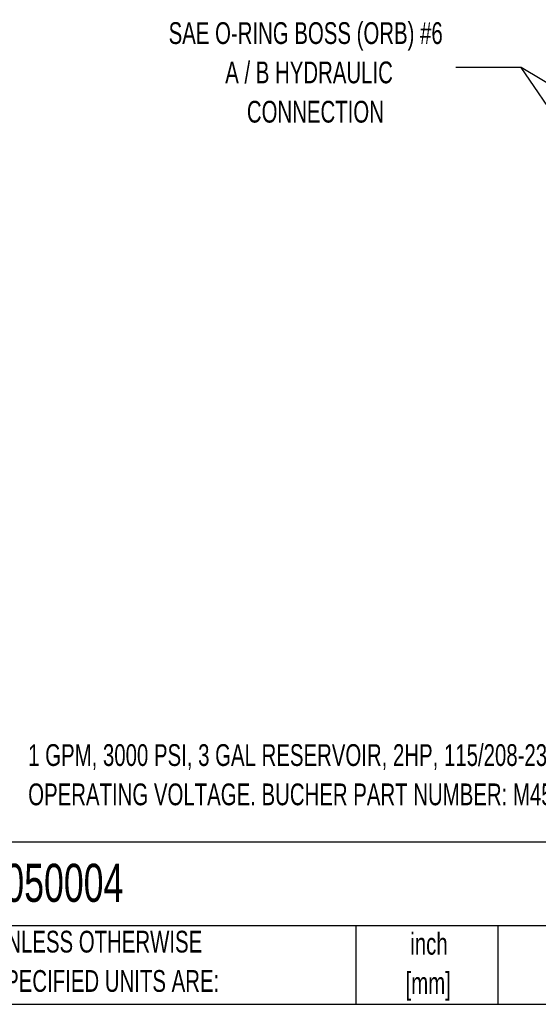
# Model space of a CAD drawing. Header units: inches. Extents: x 3 to 129, y 3 to 99.
# Tile 11 of 35: x 80 to 104, y 3 to 48. Entities that reach past the tile are written whole.
import ezdxf

# ---------------------------------------------------------------- set-up
doc = ezdxf.new("R2010")
doc.units = ezdxf.units.IN
doc.header["$LTSCALE"] = 12
doc.header["$MEASUREMENT"] = 0
doc.layers.add('TEXT', color=140, linetype='Continuous', lineweight=25)
doc.styles.add('SLDTEXTSTYLE0', font='TXT', dxfattribs={"width": 0.7})
doc.dimstyles.new('SLDDIMSTYLE5', dxfattribs={"dimtxt": 0.18, "dimasz": 0.48, "dimexe": 0, "dimexo": 0.0625, "dimgap": 0, "dimtad": 0, "dimtih": 1, "dimtoh": 1, "dimdec": 0, "dimrnd": 1e-09, "dimzin": 0, "dimdsep": 46, "dimtxsty": 'Standard', "dimblk1": 'DOT', "dimblk2": 'DOT', "dimsah": 1, "dimcen": 0.09, "dimadec": 0, "dimazin": 0, "dimtfac": 0.48, "dimtdec": 0, "dimtofl": 0, "dimtmove": 0, "dimatfit": 3, "dimldrblk": 'DOT', "dimfxl": 0, "dimfrac": 2, "dimtolj": 1, "dimtzin": 0, "dimarcsym": 0})

# ---------------------------------------------------------------- blocks, each defined once
blk = doc.blocks.new('_Dot')
at = {"color": 0, "linetype": 'ByBlock', "lineweight": -2}
blk.add_line((-0.5, 0), (-1, 0), dxfattribs=at)
at = {"color": 0, "linetype": 'ByBlock', "const_width": 0.5}
blk.add_lwpolyline([(-0.25, 0, 1), (0.25, 0, 1)], format="xyb", close=True, dxfattribs=at)

msp = doc.modelspace()

# ---------------------------------------------------------------- linework, layer by layer
at = {"layer": 'TEXT'}
for p, q in [((129, 10.453), (3, 10.453)), ((129, 6.6), (3, 6.6)), ((95.917, 6.6), (95.917, 3)), ((102.431, 6.6), (102.431, 3)), ((3, 3), (129, 3))]:
    msp.add_line(p, q, dxfattribs=at)

# ---------------------------------------------------------------- texts
at = {"layer": 'TEXT', "style": 'SLDTEXTSTYLE0'}
for s, insert, char_height, attachment_point in [('SAE O-RING BOSS (ORB) #6', (93.61, 48.117), 1, 2), ('A / B HYDRAULIC', (93.764, 46.311), 1, 2), ('CONNECTION', (94.056, 44.506), 1, 2), ('1 GPM, 3000 PSI, 3 GAL RESERVOIR, 2HP, 115/208-230 VAC', (80.867, 14.95), 1, 1), ('OPERATING VOLTAGE. BUCHER PART NUMBER: M4505301-02HK01', (80.867, 13.145), 1, 1), ('51045050004', (75.216, 9.456), 1.75, 1), ('UNLESS OTHERWISE', (79.185, 6.378), 1, 1), ('inch', (99.271, 6.282), 1, 2), ('SPECIFIED UNITS ARE:', (79.185, 4.572), 1, 1), ('[mm]', (99.238, 4.476), 1, 2)]:
    msp.add_mtext(s, dxfattribs=dict(at, insert=insert, char_height=char_height, attachment_point=attachment_point))

# ---------------------------------------------------------------- leaders
at = {"layer": 'TEXT'}
for points in [[(113.205, 31.792), (103.503, 46.031), (100.503, 46.031)], [(120.462, 35.992), (103.503, 46.031), (100.503, 46.031)]]:
    msp.add_leader(points, dimstyle='SLDDIMSTYLE5', dxfattribs=at)

doc.saveas('drawing.dxf')
